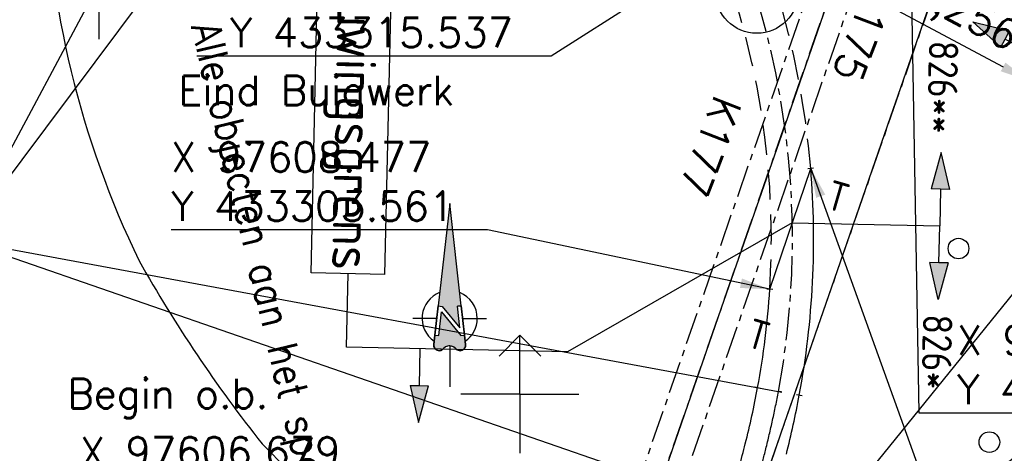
# Model space of a CAD drawing. Header units: millimetres. Extents: x 96940 to 101272, y 432237 to 434659.
# Tile 193 of 256: x 97583 to 97616, y 433298 to 433313. Entities that reach past the tile are written whole.
import ezdxf
from ezdxf.enums import TextEntityAlignment as Align

# ---------------------------------------------------------------- set-up
doc = ezdxf.new("R2010")
doc.units = ezdxf.units.MM
for name, pattern in [('ACAD_ISO02W100', [15, 12, -3]), ('CENTER', [35.225022, 22.015639, -4.403128, 4.403128, -4.403128]), ('DASHED', [19.05, 12.7, -6.35])]:
    doc.linetypes.add(name, pattern=pattern)
for name, color, linetype in [('As', 2, 'ACAD_ISO02W100'), ('Ondergrond_Nieuw_IP', 8, 'Continuous'), ('R_A_COORDINAAT', 7, 'Continuous'), ('R_BN_N_HOOGTELIJN', 1, 'Continuous'), ('R_BN_N_Kabels_en_leidingen_maatvoering', 1, 'Continuous'), ('R_BN_T_N_CONSTR_CODE', 7, 'Continuous'), ('R_BN_T_N_Constructiecodes', 7, 'Continuous'), ('R_BN_T_N_Hartspoor', 1, 'CENTER'), ('R_BN_T_N_HOOGTELIJN', 7, 'Continuous'), ('R_BN_T_N_Kokersysteem_tekst', 7, 'Continuous'), ('R_BN_T_N_Legplan_maatvoering', 1, 'Continuous'), ('R_BN_T_N_Noordpijl', 7, 'Continuous'), ('R_BN_T_N_Spoor', 3, 'Continuous'), ('R_BN_T_N_Tekst', 7, 'Continuous'), ('R_BN_T_N_Thermietlassen', 7, 'Continuous')]:
    doc.layers.add(name, color=color, linetype=linetype)
doc.layers.add('R_BN_T_N_Coordinaten', color=7, linetype='Continuous', lineweight=25)
doc.layers.add('R_BN_T_N_Las', color=3, linetype='Continuous', lineweight=25)
doc.styles.add('ISO', font='iso.shx')
doc.styles.get("Standard").update_dxf_attribs({"font": 'romans.shx'})
doc.dimstyles.new('RET 1-500', dxfattribs={"dimtxt": 1, "dimasz": 1, "dimexe": 0.3, "dimexo": 0, "dimgap": 0.3, "dimtad": 1, "dimdec": 3, "dimzin": 1, "dimtxsty": 'Standard', "dimcen": 0, "dimclrd": 1, "dimclre": 1, "dimclrt": 7, "dimaunit": 2, "dimadec": 4, "dimazin": 0, "dimtfac": 1, "dimtdec": 3, "dimtofl": 0, "dimtmove": 0, "dimatfit": 0, "dimfxl": 1, "dimarcsym": 0})

# ---------------------------------------------------------------- blocks, each defined once
blk = doc.blocks.new('N_PIJL')
at = {"layer": 'R_A_COORDINAAT'}
for points in [[(0, 7.803), (-0.783, 0.846), (-0.506, 0.815), (0.697, -0.634), (0.533, 0.818), (0.783, 0.846)], [(-0.549, 0.434), (-0.73, -1.176), (-1.007, -1.145), (-1.052, -1.552), (-1.073, -1.742), (-1.079, -1.794), (-1.08, -1.835), (-1.075, -1.895), (-1.064, -1.932), (-1.048, -1.976), (-1.03, -2.009), (-1.001, -2.05), (-0.975, -2.082), (-0.936, -2.116), (-0.9, -2.14), (-0.854, -2.164), (-0.793, -2.187), (-0.732, -2.196), (-0.65, -2.194), (-0.58, -2.177), (-0.518, -2.145), (-0.477, -2.122), (-0.454, -2.083), (-0.415, -2.044), (-0.384, -2.014), (-0.332, -1.975), (-0.275, -1.938), (-0.196, -1.906), (-0.14, -1.889), (-0.049, -1.876), (0.001, -1.875), (0.07, -1.88), (0.129, -1.89), (0.196, -1.912), (0.256, -1.94), (0.301, -1.963), (0.339, -1.99), (0.367, -2.012), (0.41, -2.051), (0.444, -2.089), (0.474, -2.115), (0.509, -2.14), (0.55, -2.163), (0.592, -2.179), (0.632, -2.19), (0.681, -2.195), (0.744, -2.194), (0.789, -2.188), (0.854, -2.164), (0.92, -2.13), (0.968, -2.093), (0.998, -2.059), (1.021, -2.023), (1.04, -1.991), (1.054, -1.954), (1.065, -1.928), (1.073, -1.891), (1.077, -1.853), (1.079, -1.815), (1.078, -1.78), (1.052, -1.552), (1.007, -1.145), (0.758, -1.173)]]:
    blk.add_hatch(color=256, dxfattribs=at).paths.add_polyline_path(points)
for p, q in [((0, 7.803), (-0.783, 0.846)), ((0.783, 0.846), (0, 7.803)), ((-0.783, 0.846), (-1.007, -1.145)), ((-1.007, -1.145), (-0.783, 0.846)), ((-0.783, 0.846), (-0.506, 0.815)), ((-0.783, 0.846), (-0.506, 0.815)), ((-0.506, 0.815), (0.697, -0.634)), ((-0.506, 0.815), (0.697, -0.634)), ((0.783, 0.846), (0.533, 0.818)), ((0.533, 0.818), (0.783, 0.846)), ((0.697, -0.634), (0.533, 0.818)), ((0.697, -0.634), (0.533, 0.818)), ((1.007, -1.145), (0.783, 0.846)), ((0.783, 0.846), (1.007, -1.145)), ((-0.878, 0), (-2.5, 0)), ((-0.73, -1.176), (-0.549, 0.434)), ((-0.73, -1.176), (-0.549, 0.434)), ((-0.549, 0.434), (0.758, -1.173)), ((-0.549, 0.434), (0.758, -1.173)), ((0.878, 0), (2.5, 0)), ((-1.007, -1.145), (-1.078, -1.78)), ((-1.052, -1.552), (-1.007, -1.145)), ((-1.007, -1.145), (-0.73, -1.176)), ((-1.007, -1.145), (-0.73, -1.176)), ((0.758, -1.173), (1.007, -1.145)), ((0.758, -1.173), (1.007, -1.145)), ((1.078, -1.78), (1.007, -1.145)), ((1.007, -1.145), (1.052, -1.552)), ((-1.08, -1.835), (-1.079, -1.794)), ((-1.075, -1.895), (-1.08, -1.835)), ((-1.079, -1.794), (-1.073, -1.742)), ((-1.064, -1.932), (-1.075, -1.895)), ((-1.073, -1.742), (-1.052, -1.552)), ((-1.048, -1.976), (-1.064, -1.932)), ((-1.03, -2.009), (-1.048, -1.976)), ((-0.332, -1.975), (-0.384, -2.014)), ((-0.275, -1.938), (-0.332, -1.975)), ((-0.196, -1.906), (-0.275, -1.938)), ((-0.14, -1.889), (-0.196, -1.906)), ((-0.049, -1.876), (-0.14, -1.889)), ((0.001, -1.875), (-0.049, -1.876)), ((0, -1.875), (0, -4.649)), ((0.07, -1.88), (0.001, -1.875)), ((0.129, -1.89), (0.07, -1.88)), ((0.196, -1.912), (0.129, -1.89)), ((0.256, -1.94), (0.196, -1.912)), ((0.301, -1.963), (0.256, -1.94)), ((0.339, -1.99), (0.301, -1.963)), ((0.367, -2.012), (0.339, -1.99)), ((1.04, -1.991), (1.021, -2.023)), ((1.054, -1.954), (1.04, -1.991)), ((1.052, -1.552), (1.078, -1.78)), ((1.065, -1.928), (1.054, -1.954)), ((1.073, -1.891), (1.065, -1.928)), ((1.077, -1.853), (1.073, -1.891)), ((1.079, -1.815), (1.077, -1.853)), ((1.078, -1.78), (1.079, -1.815)), ((-1.001, -2.05), (-1.03, -2.009)), ((-0.975, -2.082), (-1.001, -2.05)), ((-0.936, -2.116), (-0.975, -2.082)), ((-0.9, -2.14), (-0.936, -2.116)), ((-0.854, -2.164), (-0.9, -2.14)), ((-0.793, -2.187), (-0.854, -2.164)), ((-0.732, -2.196), (-0.793, -2.187)), ((-0.65, -2.194), (-0.732, -2.196)), ((-0.58, -2.177), (-0.65, -2.194)), ((-0.518, -2.145), (-0.58, -2.177)), ((-0.477, -2.122), (-0.518, -2.145)), ((-0.454, -2.083), (-0.477, -2.122)), ((-0.415, -2.044), (-0.454, -2.083)), ((-0.384, -2.014), (-0.415, -2.044)), ((0.41, -2.051), (0.367, -2.012)), ((0.444, -2.089), (0.41, -2.051)), ((0.474, -2.115), (0.444, -2.089)), ((0.509, -2.14), (0.474, -2.115)), ((0.55, -2.163), (0.509, -2.14)), ((0.592, -2.179), (0.55, -2.163)), ((0.632, -2.19), (0.592, -2.179)), ((0.681, -2.195), (0.632, -2.19)), ((0.744, -2.194), (0.681, -2.195)), ((0.789, -2.188), (0.744, -2.194)), ((0.854, -2.164), (0.789, -2.188)), ((0.92, -2.13), (0.854, -2.164)), ((0.968, -2.093), (0.92, -2.13)), ((0.998, -2.059), (0.968, -2.093)), ((1.021, -2.023), (0.998, -2.059))]:
    blk.add_line(p, q, dxfattribs=at)
for centre, radius, start, end in [((0, 0), 1.875, 111.3084, 235.85403), ((0, 0), 1.875, 0, 68.6916), ((0, 0), 1.875, 304.14597, 0), ((-0.705, -1.822), 0.375, 173.58121, 270), ((-0.006, -2.454), 0.579, 38.60375, 144.95255), ((0.705, -1.822), 0.375, 270, 6.41879), ((-0.705, -1.822), 0.375, 270, 306.95226), ((0.705, -1.822), 0.375, 226.25814, 270)]:
    blk.add_arc(centre, radius, start, end, dxfattribs=at)
blk = doc.blocks.new('Thermietlas')
at = {"layer": 'R_BN_T_N_Thermietlassen', "style": 'ISO'}
blk.add_text('T', height=1, dxfattribs=at).set_placement((-0.313, -0.611))
blk = doc.blocks.new('Constructiecode onder')
at = {"layer": 'R_BN_T_N_Constructiecodes'}
for points in [[(-1.25, -5.3125), (-1.25, -5), (-1.25, -4.6875), (-2.5, -5)], [(-1.25, -5.3125), (-1.25, -5), (-1.25, -4.6875), (-2.5, -5)], [(-1.25, -5.3125), (-1.25, -5), (-1.25, -4.6875), (-2.5, -5)], [(-1.25, -5.3125), (-1.25, -5), (-1.25, -4.6875), (-2.5, -5)], [(1.25, -5.3125), (1.25, -5), (1.25, -4.6875), (2.5, -5)], [(1.25, -5.3125), (1.25, -5), (1.25, -4.6875), (2.5, -5)], [(1.25, -5.3125), (1.25, -5), (1.25, -4.6875), (2.5, -5)], [(1.25, -5.3125), (1.25, -5), (1.25, -4.6875), (2.5, -5)]]:
    blk.add_hatch(color=1, dxfattribs=at).paths.add_polyline_path(points)
for p, q in [((0, 0), (0, -5)), ((-2.5, -5), (-1.25, -4.6875)), ((-1.25, -5.3125), (-2.5, -5)), ((-1.25, -5), (-1.25, -4.6875)), ((-1.25, -5.3125), (-1.25, -5)), ((-1.25, -5), (0, -5)), ((1.25, -5), (0, -5)), ((2.5, -5), (1.25, -4.6875)), ((1.25, -5), (1.25, -4.6875)), ((1.25, -5.3125), (1.25, -5)), ((1.25, -5.3125), (2.5, -5))]:
    blk.add_line(p, q, dxfattribs=at)
at = {"layer": 'R_BN_T_N_Constructiecodes', "style": 'ISO'}
blk.add_attdef('CONSTR.CODE', text='', height=1, dxfattribs=at).set_placement((-3.2385, -5), align=Align.MIDDLE_RIGHT)
blk.add_attdef('CONSTR.CODE', text='', height=1, dxfattribs=at).set_placement((3, -5), align=Align.MIDDLE_LEFT)
blk = doc.blocks.new('Constructiecode boven')
at = {"layer": 'R_BN_T_N_Constructiecodes'}
for points in [[(-1.25, 5.3125), (-1.25, 5), (-1.25, 4.6875), (-2.5, 5)], [(-1.25, 5.3125), (-1.25, 5), (-1.25, 4.6875), (-2.5, 5)], [(-1.25, 5.3125), (-1.25, 5), (-1.25, 4.6875), (-2.5, 5)], [(-1.25, 5.3125), (-1.25, 5), (-1.25, 4.6875), (-2.5, 5)], [(1.25, 5.3125), (1.25, 5), (1.25, 4.6875), (2.5, 5)], [(1.25, 5.3125), (1.25, 5), (1.25, 4.6875), (2.5, 5)], [(1.25, 5.3125), (1.25, 5), (1.25, 4.6875), (2.5, 5)], [(1.25, 5.3125), (1.25, 5), (1.25, 4.6875), (2.5, 5)]]:
    blk.add_hatch(color=1, dxfattribs=at).paths.add_polyline_path(points)
for p, q in [((-1.25, 5.3125), (-2.5, 5)), ((-1.25, 5.3125), (-1.25, 5)), ((1.25, 5.3125), (1.25, 5)), ((1.25, 5.3125), (2.5, 5)), ((-2.5, 5), (-1.25, 4.6875)), ((-1.25, 5), (0, 5)), ((-1.25, 5), (-1.25, 4.6875)), ((0, 0), (0, 5)), ((1.25, 5), (0, 5)), ((2.5, 5), (1.25, 4.6875)), ((1.25, 5), (1.25, 4.6875))]:
    blk.add_line(p, q, dxfattribs=at)
at = {"layer": 'R_BN_T_N_Constructiecodes', "style": 'ISO'}
blk.add_attdef('CONSTR.CODE', text='', height=1, dxfattribs=at).set_placement((-3.1305, 5.0002), align=Align.MIDDLE_RIGHT)
blk.add_attdef('CONSTR.CODE', text='', height=1, dxfattribs=at).set_placement((3, 5), align=Align.MIDDLE_LEFT)
blk = doc.blocks.new('Vernieuwingsgrens links onder')
at = {"layer": 'R_BN_T_N_Constructiecodes'}
blk.add_hatch(color=1, dxfattribs=at).paths.add_polyline_path([(1.25, -5.312), (1.25, -5), (1.25, -4.688), (2.5, -5)])
blk.add_hatch(color=1, dxfattribs=at).paths.add_polyline_path([(1.25, -5.312), (1.25, -5), (1.25, -4.688), (2.5, -5)])
blk.add_hatch(color=1, dxfattribs=at).paths.add_polyline_path([(1.25, -5.312), (1.25, -5), (1.25, -4.688), (2.5, -5)])
blk.add_hatch(color=1, dxfattribs=at).paths.add_polyline_path([(1.25, -5.312), (1.25, -5), (1.25, -4.688), (2.5, -5)])
for p, q in [((0, 0), (0, -7.5)), ((1.25, -5), (0, -5)), ((2.5, -5), (1.25, -4.688)), ((1.25, -5), (1.25, -4.688)), ((1.25, -5.312), (1.25, -5)), ((1.25, -5.312), (2.5, -5)), ((-2.5, -6.25), (-16.918, -6.25)), ((-16.918, -8.75), (-16.918, -6.25)), ((-2.5, -6.25), (-2.5, -8.75)), ((0, -7.5), (-2.5, -7.5)), ((-2.5, -8.75), (-16.918, -8.75))]:
    blk.add_line(p, q, dxfattribs=at)
at = {"layer": 'R_BN_T_N_Constructiecodes', "color": 1, "style": 'ISO'}
blk.add_text('Vernieuwingsgrens', height=1.35, dxfattribs=at).set_placement((-16.6, -7.384), align=Align.MIDDLE_LEFT)
at = {"layer": 'R_BN_T_N_Constructiecodes', "style": 'ISO'}
blk.add_attdef('CONSTR.CODE', text='', height=1, dxfattribs=at).set_placement((3, -5), align=Align.MIDDLE_LEFT)
blk = doc.blocks.new('*D479')
at = {"layer": 'Defpoints', "color": 0, "transparency": 16777216}
for p in [(97613.003, 433315.925), (97618.518, 433312.974), (97617.27, 433310.641)]:
    blk.add_point(p, dxfattribs=at)
at = {"layer": 'R_BN_T_N_Legplan_maatvoering', "color": 1, "lineweight": -2, "transparency": 16777216}
for p, q in [((97613.003, 433315.925), (97611.754, 433313.592)), ((97612.636, 433313.12), (97616.388, 433311.112)), ((97618.518, 433312.974), (97617.27, 433310.641))]:
    blk.add_line(p, q, dxfattribs=at)
at = {"layer": 'R_BN_T_N_Legplan_maatvoering', "color": 1, "transparency": 16777216}
for points in [[(97612.715, 433313.267), (97612.557, 433312.973), (97611.754, 433313.592)], [(97616.467, 433311.259), (97616.31, 433310.965), (97617.27, 433310.641)]]:
    blk.add_solid(points, dxfattribs=at)
at = {"layer": 'R_BN_T_N_Legplan_maatvoering', "color": 7, "transparency": 16777216, "insert": (97615.044, 433312.847), "char_height": 1, "attachment_point": 5, "rotation": 331.8488}
blk.add_mtext('6,256', dxfattribs=at)
blk = doc.blocks.new('BOOM')
at = {"color": 0}
blk.add_circle((0, 0), 0.35, dxfattribs=at)
blk = doc.blocks.new('Las')
at = {"layer": 'R_BN_T_N_Las', "color": 7}
blk.add_line((-0.1, 0), (0.1, 0), dxfattribs=at)

msp = doc.modelspace()

# ---------------------------------------------------------------- linework, layer by layer
at = {"layer": 'As'}
for points in [[(97628.0347, 433364.08818, -1.79248), (97626.20282, 433358.80282, -1.79694), (97624.38307, 433353.55299, -1.79819), (97622.724, 433348.75224, -1.82376), (97621.67315, 433345.7319, -1.83336), (97619.7661, 433340.23955, -1.8139), (97617.88885, 433334.83255, -1.81508), (97616.07994, 433329.61728, -1.83405), (97614.22186, 433324.24606, -1.81813), (97612.55067, 433319.42948, -1.79446), (97610.7776, 433314.29752, -1.78801), (97608.79088, 433308.57096, -1.78711), (97606.82434, 433302.92436, -1.80661), (97604.96062, 433297.51932, -1.80412), (97603.29031, 433292.70863, -1.80739), (97601.42549, 433287.329, -1.8134), (97600.11737, 433283.55214, -1.8079), (97598.52167, 433278.94376, -1.80699), (97597.23032, 433275.22145, -1.80393)], [(97600.4097, 433274.28669, -1.81864), (97602.10161, 433279.17159, -1.81929), (97603.8608, 433284.24161, -1.81816), (97605.40498, 433288.70106, -1.81631), (97607.21721, 433293.925, -1.80257), (97608.98084, 433299.01333, -1.80357), (97610.77494, 433304.1975, -1.80238), (97612.48399, 433309.1428, -1.78701), (97614.24883, 433314.24715, -1.79053), (97616.04663, 433319.43453, -1.80001), (97617.5951, 433323.88172, -1.8245), (97619.31989, 433328.88769, -1.83345), (97621.13165, 433334.10366, -1.81662), (97622.97751, 433339.40976, -1.81608), (97624.28452, 433343.07983, -1.83935), (97624.99245, 433345.2069, -1.83829), (97626.5217, 433349.59162, -1.80307), (97628.32527, 433354.76614, -1.78253), (97630.02047, 433359.63559, -1.77107), (97631.16318, 433362.92721, -1.75616)]]:
    msp.add_polyline3d(points, dxfattribs=at)
at = {"layer": 'Ondergrond_Nieuw_IP'}
for p, q in [((97600, 433302), (97599.29289, 433301.29289)), ((97600, 433302), (97600.70711, 433301.29289)), ((97600, 433300), (97600, 433302)), ((97600, 433300), (97598, 433300)), ((97600, 433300), (97600, 433298)), ((97600, 433300), (97602, 433300))]:
    msp.add_line(p, q, dxfattribs=at)
for centre, radius, start, end in [((97615.86023, 433318.47383), 31.97389, 181.333035, 205.855351), ((97628.17143, 433327.59211), 47.11466, 209.307003, 218.4294), ((97618.74189, 433325.0334), 38.33192, 224.203588, 243.724812)]:
    msp.add_arc(centre, radius, start, end, dxfattribs=at)
at = {"layer": 'R_BN_T_N_CONSTR_CODE', "linetype": 'Continuous', "ltscale": 0.05}
msp.add_circle((97608.0372, 433313.65298), 1.40053, dxfattribs=at)
at = {"layer": 'R_BN_T_N_Constructiecodes', "color": 0, "linetype": 'ByBlock'}
msp.add_line((97609.24121, 433305.8198), (97601.61961, 433301.43244), dxfattribs=at)
at = {"layer": 'R_BN_T_N_Hartspoor', "ltscale": 0.05}
for p, q in [((97644.79464, 433412.43045), (97595.53233, 433270.34214)), ((97631.96903, 433377.6276), (97594.85442, 433270.57717)), ((97633.32485, 433377.15754), (97596.21025, 433270.10711)), ((97598.65318, 433269.25485), (97625.10155, 433345.48794))]:
    msp.add_line(p, q, dxfattribs=at)
at = {"layer": 'R_BN_T_N_Hartspoor', "color": 1, "ltscale": 0.05}
msp.add_lwpolyline([(97608.34263, 433298.1407, 0.0072918), (97608.57203, 433299.11399, 0.00833353), (97608.7709, 433300.09397)], format="xyb", dxfattribs=at)
msp.add_arc((97580.92167, 433305.26371, -1.78872), 28.325, 349.483708, 53.241284, dxfattribs=at)
at = {"layer": 'R_BN_T_N_Hartspoor'}
msp.add_arc((97559.84852, 433310.31939), 50, 344.919933, 345.902425, dxfattribs=at)
at = {"layer": 'R_BN_T_N_HOOGTELIJN'}
for p, q in [((97581.0751, 433305.22668), (97594.52974, 433330.37483)), ((97580.05168, 433303.8555), (97597.99799, 433327.89568)), ((97579.39283, 433305.53888), (97608.88963, 433300.06725)), ((97581.0751, 433305.22668), (97607.90701, 433295.9336))]:
    msp.add_line(p, q, dxfattribs=at)
at = {"layer": 'R_BN_T_N_Las', "color": 0, "linetype": 'ByBlock', "lineweight": -2}
for p, q in [((97607.96713, 433300.24318), (97608.16377, 433300.20668)), ((97608.86922, 433300.07572), (97608.7709, 433300.09397)), ((97609.57467, 433299.94476), (97609.37803, 433299.98126))]:
    msp.add_line(p, q, dxfattribs=at)
at = {"layer": 'R_BN_T_N_Legplan_maatvoering', "color": 4}
msp.add_line((97608.47658, 433303.56053), (97609.86492, 433307.66269), dxfattribs=at)
at = {"layer": 'R_BN_T_N_Spoor'}
for points in [[(97607.64674, 433298.31546, 0.0072918), (97607.87134, 433299.26839, 0.00833353), (97608.06545, 433300.22493)], [(97607.64674, 433298.31546, 0.0072918), (97607.87134, 433299.26839, 0.00833353), (97608.06545, 433300.22493)], [(97609.03852, 433297.96593, 0.0072918), (97609.27272, 433298.9596, 0.00833353), (97609.47635, 433299.96301)], [(97609.03852, 433297.96593, 0.0072918), (97609.27272, 433298.9596, 0.00833353), (97609.47635, 433299.96301)]]:
    msp.add_lwpolyline(points, format="xyb", dxfattribs=at)
at = {"layer": 'R_BN_T_N_Spoor', "color": 1, "linetype": 'DASHED', "ltscale": 0.08}
for radius, start in [(29.0425, 4.738159), (27.6075, 356.463013)]:
    msp.add_arc((97580.92167, 433305.26371), radius, start, 53.241284, dxfattribs=at)
at = {"layer": 'R_BN_T_N_Spoor'}
for centre, radius, start, end in [((97580.92167, 433305.26371), 29.0425, 349.483708, 4.738159), ((97580.92167, 433305.26371), 27.6075, 349.483708, 356.463013), ((97559.84852, 433310.31939), 49.2825, 344.944576, 345.902425), ((97559.84852, 433310.31939), 49.2825, 344.944576, 345.902425)]:
    msp.add_arc(centre, radius, start, end, dxfattribs=at)

# ---------------------------------------------------------------- block references
at = {"layer": 'Ondergrond_Nieuw_IP'}
for p in [(97614.877, 433304.944), (97615.924, 433298.37)]:
    msp.add_blockref('BOOM', p, dxfattribs=at)
at = {"layer": 'R_BN_N_HOOGTELIJN', "xscale": 0.5, "yscale": 0.5, "zscale": 0.5}
msp.add_blockref('N_PIJL', (97585.71971, 433314.37783), dxfattribs=at)
at = {"layer": 'R_BN_T_N_Constructiecodes', "color": 0, "linetype": 'ByBlock', "rotation": 268.749028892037}
msp.add_blockref('Vernieuwingsgrens links onder', (97601.62008, 433301.43243), dxfattribs=at)
at = {"layer": 'R_BN_T_N_Constructiecodes'}
ref = msp.add_blockref('Constructiecode onder', (97619.9258, 433315.87722), dxfattribs=dict(at, rotation=331.8487727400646))
ref.add_attrib('CONSTR.CODE', '826**', dxfattribs={"height": 1, "rotation": 331.848773, "style": 'ISO'}).set_placement((97620.41477, 433310.52683), align=Align.MIDDLE_LEFT)
at = {"layer": 'R_BN_T_N_Constructiecodes', "color": 0, "linetype": 'ByBlock'}
ref = msp.add_blockref('Constructiecode boven', (97609.24121, 433305.8198), dxfattribs=dict(at, rotation=268.7490288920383))
ref.add_attrib('CONSTR.CODE', '826**', dxfattribs={"height": 1, "rotation": 268.749029, "style": 'ISO'}).set_placement((97614.30859, 433308.84036), align=Align.MIDDLE_RIGHT)
ref.add_attrib('CONSTR.CODE', '826*', dxfattribs={"height": 1, "rotation": 268.749029, "style": 'ISO'}).set_placement((97614.17452, 433302.71135), align=Align.MIDDLE_LEFT)
at = {"layer": 'R_BN_T_N_Las', "color": 0, "linetype": 'ByBlock', "lineweight": -2}
for p, rotation in [((97609.86492, 433307.66269), 184.7381590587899), ((97608.47658, 433303.56053), 176.463013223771)]:
    msp.add_blockref('Las', p, dxfattribs=dict(at, rotation=rotation))
at = {"layer": 'R_BN_T_N_Noordpijl', "color": 0, "linetype": 'ByBlock', "lineweight": -2, "xscale": 0.5, "yscale": 0.5, "zscale": 0.5}
msp.add_blockref('N_PIJL', (97597.61976, 433302.57458), dxfattribs=at)
at = {"layer": 'R_BN_T_N_Thermietlassen', "color": 0, "linetype": 'ByBlock', "rotation": 343.8}
for p in [(97610.77857, 433306.82711), (97608.08125, 433302.13182)]:
    msp.add_blockref('Thermietlas', p, dxfattribs=at)

# ---------------------------------------------------------------- texts
at = {"layer": 'R_BN_T_N_Coordinaten', "color": 7}
for s, p in [('Eind Buigwerk', (97588.41568, 433309.81059)), ('Begin o.b.', (97584.65227, 433299.51804))]:
    msp.add_text(s, height=1, dxfattribs=at).set_placement(p)
at = {"layer": 'R_BN_T_N_Coordinaten', "color": 7, "char_height": 1}
for s, insert, attachment_point in [('X 97607.418\\PY 433315.537', (97599.76292, 433311.77739), 9), ('X 97608.477\\PY 433303.561', (97588.17073, 433305.88442), 7), ('X 97613.235\\PY 433316.615', (97614.82847, 433299.66474), 7), ('X 97606.679\\PY 433292.387', (97593.91401, 433295.87632), 9)]:
    msp.add_mtext(s, dxfattribs=dict(at, insert=insert, attachment_point=attachment_point))
at = {"layer": 'R_BN_T_N_Kokersysteem_tekst', "linetype": 'Continuous', "ltscale": 0.05, "width": 0.9}
msp.add_text('Alle objecten aan het spoor isoleren met Edilon', height=1, rotation=283.381093, dxfattribs=at).set_placement((97589.33112, 433312.59891), align=Align.MIDDLE_LEFT)
at = {"layer": 'R_BN_T_N_Tekst', "linetype": 'Continuous', "char_height": 1, "width": 3.2775727, "attachment_point": 1, "rotation": 249.085907}
for s, insert in [('K175', (97612.75797, 433313.74876)), ('K175', (97612.75797, 433313.74876)), ('K177', (97607.54722, 433309.8527)), ('K177', (97607.54722, 433309.8527))]:
    msp.add_mtext(s, dxfattribs=dict(at, insert=insert))

# ---------------------------------------------------------------- dimensions: what is measured, and where the dimension line sits
at = {"layer": 'R_BN_T_N_Legplan_maatvoering', "color": 1}
dim = msp.add_linear_dim(base=(97617.26998, 433310.6406), p1=(97613.00269, 433315.92492), p2=(97618.51831, 433312.97351), angle=331.848773, dimstyle='RET 1-500', override={"dimexe": 0, "dimzin": 0, "dimtofl": 1, "dimatfit": 2}, dxfattribs=at)
dim.commit()
dim.dimension.update_dxf_attribs({"geometry": '*D479', "text_midpoint": (97614.62119, 433312.05796), "dimtype": 161})

# ---------------------------------------------------------------- leaders
at = {"layer": 'R_BN_N_Kabels_en_leidingen_maatvoering', "color": 1, "annotation_type": 0, "has_hookline": 1, "hookline_direction": 0, "text_width": 10.71429}
for points in [[(97607.71713, 433292.2572), (97617.48872, 433304.35147), (97617.78872, 433304.35147)], [(97608.99364, 433291.81638), (97617.19212, 433298.18787), (97617.49212, 433298.18787)]]:
    msp.add_leader(points, dimstyle='RET 1-500', override={"dimasz": 0.3, "dimexe": 0, "dimzin": 0, "dimtofl": 1, "dimatfit": 2}, dxfattribs=at)
at = {"layer": 'R_BN_T_N_Coordinaten', "annotation_type": 0, "has_hookline": 1, "hookline_direction": 0, "text_width": 10.71429}
msp.add_leader([(97613.23462, 433316.61457), (97613.52847, 433299.36474), (97614.52847, 433299.36474)], dimstyle='RET 1-500', override={"dimexe": 0, "dimzin": 0, "dimtofl": 1, "dimatfit": 2}, dxfattribs=at)
at = {"layer": 'R_BN_T_N_Coordinaten', "color": 1, "annotation_type": 0, "has_hookline": 1, "hookline_direction": 1, "text_width": 10.71429}
msp.add_leader([(97607.4183, 433315.53702), (97601.06292, 433311.47739), (97600.06292, 433311.47739)], dimstyle='RET 1-500', override={"dimexe": 0, "dimzin": 0, "dimtofl": 1, "dimatfit": 2}, dxfattribs=at)
at = {"layer": 'R_BN_T_N_Legplan_maatvoering', "color": 4, "annotation_type": 0, "has_hookline": 1}
for points, hookline_direction, text_width in [([(97609.86492, 433307.66269), (97615.37578, 433292.3674), (97616.37578, 433292.3674)], 0, 10.71429), ([(97608.47658, 433303.56053), (97598.8993, 433305.58442)], 1, 10.42857)]:
    msp.add_leader(points, dimstyle='RET 1-500', override={"dimexe": 0, "dimzin": 0, "dimtofl": 1, "dimatfit": 2}, dxfattribs=dict(at, hookline_direction=hookline_direction, text_width=text_width))

doc.saveas('drawing.dxf')
